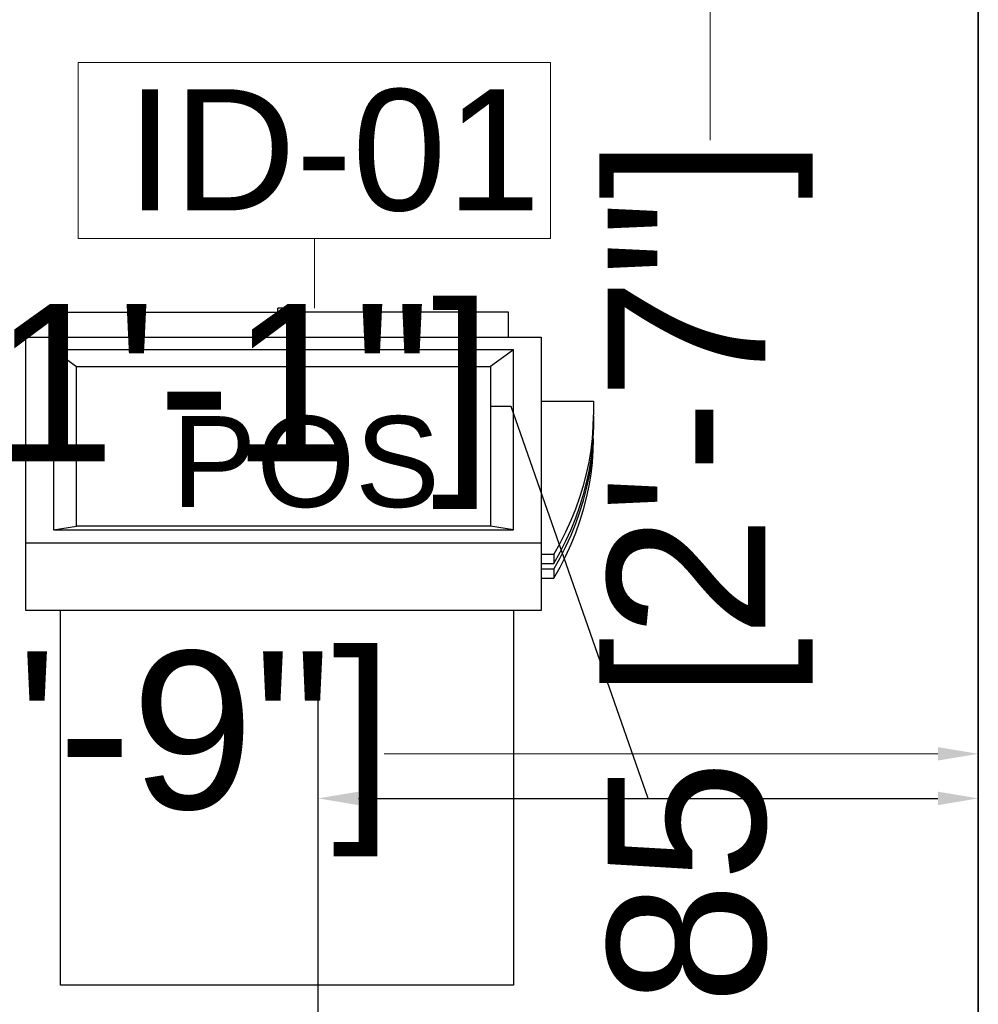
# Model space of a CAD drawing. Header units: millimetres. Extents: x 3351592 to 3400404, y -498420 to -470360.
# Tile 31 of 43: x 3359814 to 3360289, y -482276 to -481789. Entities that reach past the tile are written whole.
import ezdxf

# ---------------------------------------------------------------- set-up
doc = ezdxf.new("R2010")
doc.units = ezdxf.units.MM
doc.header["$LTSCALE"] = 3
doc.header["$MEASUREMENT"] = 0
doc.header["$PDMODE"] = 3
doc.header["$PDSIZE"] = -1
doc.layers.get('0').update_dxf_attribs({"linetype": 'CONTINUOUS'})
doc.layers.get('Defpoints').update_dxf_attribs({"linetype": 'CONTINUOUS'})
doc.layers.add('Civil-Wall-Text', color=7, linetype='CONTINUOUS', lineweight=0)
doc.layers.add('Equip No.', color=1, linetype='CONTINUOUS', lineweight=15)
for name, color, linetype in [('ELECTRICAL', 7, 'CONTINUOUS'), ('Equip Name', 7, 'CONTINUOUS'), ('Equipment', 5, 'CONTINUOUS'), ('Partition', 1, 'CONTINUOUS')]:
    doc.layers.add(name, color=color, linetype=linetype)
doc.styles.add('Arial', font='arial.ttf')
doc.styles.add('ROMANT', font='arial.ttf')
doc.styles.get("Standard").update_dxf_attribs({"font": 'arial.ttf'})
doc.dimstyles.new('TFS-Dim', dxfattribs={"dimtxt": 78, "dimasz": 20, "dimexe": 25, "dimexo": 25, "dimgap": 5, "dimtad": 0, "dimdec": 0, "dimzin": 0, "dimdsep": 46, "dimtxsty": 'Standard', "dimcen": 0.09, "dimclrd": 251, "dimclre": 251, "dimclrt": 251, "dimadec": 0, "dimazin": 0, "dimtfac": 1, "dimtdec": 0, "dimtofl": 0, "dimtmove": 0, "dimatfit": 3, "dimldrblk": 'DOT', "dimfxl": 0, "dimtolj": 1, "dimtzin": 0, "dimlwd": -1, "dimlwe": -1, "dimarcsym": 0})

# ---------------------------------------------------------------- blocks, each defined once
blk = doc.blocks.new('A$C80eb0365')
at = {"layer": 'Equipment'}
for p, q in [((270.57, 221.24), (114.17, 221.24)), ((114.17, 221.24), (114.17, 91.95)), ((270.57, 91.95), (270.57, 221.24)), ((102.29, 91.95), (102.29, 68.58)), ((114.17, 91.95), (102.29, 91.95)), ((270.57, 91.95), (114.17, 91.95)), ((280.11, 91.95), (270.57, 91.95)), ((280.11, 80.83), (280.11, 91.95)), ((280.11, 80.83), (284.58, 80.83)), ((280.11, 77.69), (280.11, 80.83)), ((284.58, 80.83), (286.74, 76.94)), ((284.58, 77.69), (284.58, 80.83)), ((284.58, 77.69), (280.11, 77.69)), ((280.11, 75.72), (280.11, 77.69)), ((280.11, 72.57), (280.11, 75.72)), ((280.11, 75.72), (284.58, 75.72)), ((284.58, 77.69), (286.74, 73.8)), ((284.58, 72.57), (284.58, 75.72)), ((284.58, 75.72), (286.74, 71.83)), ((286.74, 76.94), (288.72, 73.02)), ((284.58, 72.57), (280.11, 72.57)), ((280.11, 68.58), (280.11, 72.57)), ((284.58, 72.57), (286.74, 68.68)), ((286.74, 73.8), (288.72, 69.88)), ((286.74, 71.83), (288.72, 67.9)), ((288.72, 73.02), (290.52, 69.07)), ((102.29, 68.58), (280.11, 68.58)), ((102.29, 68.58), (102.29, -2.45)), ((280.11, 19.7), (280.11, 68.58)), ((286.74, 68.68), (288.72, 64.76)), ((288.72, 69.88), (290.52, 65.92)), ((290.52, 69.07), (292.13, 65.09)), ((288.72, 67.9), (290.52, 63.95)), ((288.72, 64.76), (290.52, 60.81)), ((290.52, 65.92), (292.13, 61.95)), ((292.13, 65.09), (293.55, 61.08)), ((111.81, 64.14), (119.75, 62.83)), ((111.81, 64.14), (270.58, 64.14)), ((111.81, 1.99), (111.81, 64.14)), ((262.64, 62.83), (119.75, 62.83)), ((119.75, 62.83), (119.75, 7.68)), ((270.58, 64.14), (262.64, 62.83)), ((262.64, 7.68), (262.64, 62.83)), ((270.58, 64.14), (270.58, 1.99)), ((290.52, 63.95), (292.13, 59.97)), ((292.13, 61.95), (293.55, 57.94)), ((290.52, 60.81), (292.13, 56.83)), ((292.13, 59.97), (293.55, 55.97)), ((293.55, 61.08), (294.79, 57.06)), ((293.55, 57.94), (294.79, 53.92)), ((292.13, 56.83), (293.55, 52.83)), ((293.55, 55.97), (294.79, 51.94)), ((294.79, 57.06), (295.84, 53.01)), ((293.55, 52.83), (294.79, 48.8)), ((294.79, 53.92), (295.84, 49.87)), ((294.79, 51.94), (295.84, 47.9)), ((295.84, 53.01), (296.7, 48.96)), ((294.79, 48.8), (295.84, 44.76)), ((295.84, 49.87), (296.7, 45.81)), ((295.84, 47.9), (296.7, 43.84)), ((296.7, 48.96), (297.37, 44.89)), ((295.84, 44.76), (296.7, 40.7)), ((296.7, 45.81), (297.37, 41.74)), ((297.37, 44.89), (297.84, 40.81)), ((296.7, 43.84), (297.37, 39.77)), ((297.37, 41.74), (297.84, 37.66)), ((297.84, 40.81), (298.13, 36.72)), ((296.7, 40.7), (297.37, 36.63)), ((297.37, 39.77), (297.84, 35.69)), ((297.84, 37.66), (298.13, 33.58)), ((297.37, 36.63), (297.84, 32.55)), ((297.84, 35.69), (298.13, 31.6)), ((298.13, 36.72), (298.23, 32.63)), ((297.84, 32.55), (298.13, 28.46)), ((298.13, 33.58), (298.23, 29.49)), ((298.13, 31.6), (298.23, 27.52)), ((298.13, 28.46), (298.23, 24.82)), ((298.23, 27.52), (298.23, 29.49)), ((298.23, 24.82), (298.23, 27.52)), ((298.23, 24.82), (298.23, 24.37)), ((298.23, 19.7), (298.23, 24.37)), ((280.11, 19.7), (298.23, 19.7)), ((280.11, -2.45), (280.11, 19.7)), ((111.81, 1.99), (119.75, 7.68)), ((119.75, 7.68), (262.64, 7.68)), ((270.58, 1.99), (262.64, 7.68)), ((270.58, 1.99), (111.81, 1.99)), ((102.29, -2.45), (115.82, -2.45)), ((115.82, -2.45), (115.82, -11.08)), ((115.82, -2.45), (268.93, -2.45)), ((268.93, -2.45), (268.93, -11.08)), ((268.93, -2.45), (280.11, -2.45)), ((115.82, -11.08), (189.28, -11.08)), ((189.28, -11.08), (189.28, -12.39)), ((195.46, -11.08), (189.28, -11.08)), ((195.46, -12.39), (189.28, -12.39)), ((195.46, -11.08), (195.46, -12.39)), ((268.93, -11.08), (195.46, -11.08))]:
    blk.add_line(p, q, dxfattribs=at)
blk = doc.blocks.new('*D216')
at = {"layer": 'Civil-Wall-Text', "color": 251, "ltscale": 3}
for p, q in [((3359159, -482459.98), (3359159, -482127.33)), ((3360288.62, -482395), (3360288.62, -482127.33)), ((3359179, -482152.33), (3359453.18, -482152.33)), ((3360268.62, -482152.33), (3359994.44, -482152.33))]:
    blk.add_line(p, q, dxfattribs=at)
for points in [[(3359179, -482149), (3359179, -482155.66), (3359159, -482152.33)], [(3360268.62, -482149), (3360268.62, -482155.66), (3360288.62, -482152.33)]]:
    blk.add_solid(points, dxfattribs=at)
at = {"layer": 'Defpoints', "color": 0, "ltscale": 3}
for p in [(3359159, -482152.33), (3360288.62, -482420), (3359159, -482484.98)]:
    blk.add_point(p, dxfattribs=at)
at = {"layer": 'Civil-Wall-Text', "color": 251, "ltscale": 3, "insert": (3359723.81, -482152.33), "char_height": 78, "attachment_point": 5}
blk.add_mtext('\\A1;1130 [3\'-9"]', dxfattribs=at)
blk = doc.blocks.new('_Dot')
at = {"color": 0, "linetype": 'ByBlock', "lineweight": -2}
blk.add_line((-0.5, 0), (-1, 0), dxfattribs=at)
at = {"color": 0, "linetype": 'ByBlock', "lineweight": 0, "const_width": 0.5}
blk.add_lwpolyline([(-0.25, 0, 1), (0.25, 0, 1)], format="xyb", close=True, dxfattribs=at)
blk = doc.blocks.new('*D225')
at = {"layer": 'Defpoints', "color": 0, "ltscale": 3}
for p in [(3360288.62, -482174.4), (3360288.62, -482340.51), (3359961.78, -482401.1)]:
    blk.add_point(p, dxfattribs=at)
at = {"layer": 'ELECTRICAL', "color": 251, "ltscale": 3}
for p, q in [((3360057.3, -481980.4), (3360047.3, -481980.4)), ((3360125.2, -482174.4), (3360057.3, -481980.4)), ((3359961.78, -482376.1), (3359961.78, -482149.4)), ((3360288.62, -482315.51), (3360288.62, -482149.4)), ((3359981.78, -482174.4), (3360268.62, -482174.4))]:
    blk.add_line(p, q, dxfattribs=at)
for points in [[(3359981.78, -482171.07), (3359981.78, -482177.74), (3359961.78, -482174.4)], [(3360268.62, -482171.07), (3360268.62, -482177.74), (3360288.62, -482174.4)]]:
    blk.add_solid(points, dxfattribs=at)
at = {"layer": 'ELECTRICAL', "color": 251, "ltscale": 3, "insert": (3359803.33, -481980.4), "char_height": 78, "attachment_point": 5}
blk.add_mtext('\\A1;327 [1\'-1"]', dxfattribs=at)
blk = doc.blocks.new('*D240')
at = {"layer": 'Civil-Wall-Text', "color": 251, "ltscale": 3}
for p, q in [((3360263.62, -481699.69), (3360130.9, -481699.69)), ((3360155.9, -481719.69), (3360155.9, -481848.66)), ((3360155.9, -482465), (3360155.9, -482336.03)), ((3360170.9, -482485), (3360180.9, -482485))]:
    blk.add_line(p, q, dxfattribs=at)
for points in [[(3360152.56, -481719.69), (3360159.23, -481719.69), (3360155.9, -481699.69)], [(3360152.56, -482465), (3360159.23, -482465), (3360155.9, -482485)]]:
    blk.add_solid(points, dxfattribs=at)
at = {"layer": 'Defpoints', "color": 0, "ltscale": 3}
for p in [(3360288.62, -481699.69), (3360145.9, -482485), (3360155.9, -482485)]:
    blk.add_point(p, dxfattribs=at)
at = {"layer": 'Civil-Wall-Text', "color": 251, "ltscale": 3, "insert": (3360155.9, -482092.35), "char_height": 78, "attachment_point": 5, "rotation": 90}
blk.add_mtext('\\A1;785 [2\'-7"]', dxfattribs=at)

msp = doc.modelspace()

# ---------------------------------------------------------------- linework, layer by layer
at = {"layer": 'Equip No.'}
msp.add_line((3359959.96, -481897.25, 1173.59), (3359959.96, -481931.78, -0.64), dxfattribs=at)
at = {"layer": 'Equip No.', "elevation": 1173.59}
msp.add_lwpolyline([(3359843.06, -481897.25), (3360076.86, -481897.25), (3360076.86, -481810.12), (3359843.06, -481810.12)], close=True, dxfattribs=at)
at = {"layer": 'Equipment', "color": 32, "lineweight": -3}
msp.add_lwpolyline([(3359588.62, -481735.04), (3360288.62, -481735.04), (3360288.62, -482560.04), (3359588.62, -482560.04)], close=True, dxfattribs=at)
at = {"layer": 'Partition'}
msp.add_lwpolyline([(3360288.62, -480125), (3357130.93, -480125), (3357130.93, -482485), (3360288.62, -482485)], close=True, dxfattribs=at)

# ---------------------------------------------------------------- block references
at = {"layer": 'Equipment', "xscale": -1.433887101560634, "yscale": 1.433887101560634, "zscale": 1.433887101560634, "rotation": 180}
msp.add_blockref('A$C80eb0365', (3359670.51, -481949.55), dxfattribs=at)

# ---------------------------------------------------------------- texts
at = {"layer": 'Equip Name', "insert": (3359889.32, -482030.82), "char_height": 45, "attachment_point": 7, "style": 'ROMANT'}
msp.add_mtext_dynamic_manual_height_columns('POS ', width=676.3693, gutter_width=12.5, heights=[0], dxfattribs=at)
at = {"layer": 'Equip No.', "color": 7, "insert": (3359588.2, -481884.19, 2290.98), "char_height": 60, "attachment_point": 7, "style": 'Arial'}
msp.add_mtext_dynamic_manual_height_columns('{\\W5.98592;  }ID-01', width=739.3572, gutter_width=15, heights=[46.53], dxfattribs=at)

# ---------------------------------------------------------------- dimensions: what is measured, and where the dimension line sits
at = {"layer": 'Civil-Wall-Text', "ltscale": 3}
dim = msp.add_linear_dim(base=(3360155.9, -482485), p1=(3360288.62, -481699.69), p2=(3360145.9, -482485), angle=90, dimstyle='TFS-Dim', dxfattribs=at)
dim.commit()
dim.dimension.update_dxf_attribs({"geometry": '*D240', "text_midpoint": (3360155.9, -482092.35)})
dim = msp.add_linear_dim(base=(3359159, -482152.33), p1=(3360288.62, -482420), p2=(3359159, -482484.98), dimstyle='TFS-Dim', dxfattribs=at)
dim.commit()
dim.dimension.update_dxf_attribs({"geometry": '*D216', "text_midpoint": (3359723.81, -482152.33)})
at = {"layer": 'ELECTRICAL', "color": 1, "ltscale": 3}
dim = msp.add_linear_dim(base=(3360288.62, -482174.4), p1=(3359961.78, -482401.1), p2=(3360288.62, -482340.51), dimstyle='TFS-Dim', override={"dimtmove": 1}, dxfattribs=at)
dim.commit()
dim.dimension.update_dxf_attribs({"geometry": '*D225', "text_midpoint": (3360042.3, -481980.4), "dimtype": 160})

# ---------------------------------------------------------------- leaders
at = {"layer": 'ELECTRICAL', "ltscale": 3}
for points in [[(3359961.78, -482401.1), (3359961.78, -482109.85)], [(3359961.78, -482401.1), (3359644.22, -482207.67), (3358817.89, -482207.67)]]:
    msp.add_leader(points, dimstyle='TFS-Dim', override={"dimgap": 5, "dimtad": 0}, dxfattribs=at)

doc.saveas('drawing.dxf')
